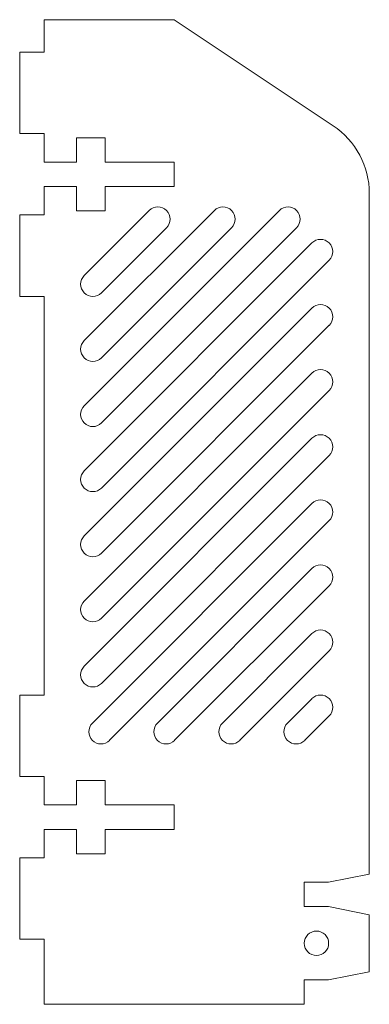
# Model space of a CAD drawing. Header units: millimetres. Extents: x -3 to 40, y 0 to 121.
import ezdxf

# ---------------------------------------------------------------- set-up
doc = ezdxf.new("R2010")
doc.units = ezdxf.units.MM

msp = doc.modelspace()

# ---------------------------------------------------------------- linework, layer by layer
at = {"color": 7, "linetype": 'Continuous', "lineweight": 15}
for p, q in [((0, 121), (16, 121)), ((0, 121), (0, 117)), ((35.55, 107.97), (16, 121)), ((0, 117), (-3, 117)), ((-3, 117), (-3, 107)), ((-3, 107), (0, 107)), ((0, 107), (0, 103.5)), ((4, 106.5), (4, 103.5)), ((7.5, 106.5), (4, 106.5)), ((7.5, 103.5), (7.5, 106.5)), ((4, 103.5), (0, 103.5)), ((16, 103.5), (7.5, 103.5)), ((16, 100.5), (16, 103.5)), ((0, 100.5), (4, 100.5)), ((0, 100.5), (0, 97)), ((4, 100.5), (4, 97.5)), ((7.5, 100.5), (16, 100.5)), ((7.5, 97.5), (7.5, 100.5)), ((40, 16), (40, 99.65)), ((0, 97), (-3, 97)), ((-3, 97), (-3, 87)), ((4, 97.5), (7.5, 97.5)), ((28.94, 97.56), (4.94, 73.56)), ((20.94, 97.56), (4.94, 81.56)), ((12.94, 97.56), (4.94, 89.56)), ((7.06, 71.44), (31.06, 95.44)), ((7.06, 79.44), (23.06, 95.44)), ((7.06, 87.44), (15.06, 95.44)), ((32.94, 93.56), (4.94, 65.56)), ((7.06, 63.44), (35.06, 91.44)), ((-3, 87), (0, 87)), ((0, 87), (0, 38)), ((32.94, 85.56), (4.94, 57.56)), ((7.06, 55.44), (35.06, 83.44)), ((32.94, 77.56), (4.94, 49.56)), ((7.06, 47.44), (35.06, 75.44)), ((32.94, 69.56), (4.94, 41.56)), ((7.06, 39.44), (35.06, 67.44)), ((32.94, 61.56), (5.94, 34.56)), ((8.06, 32.44), (35.06, 59.44)), ((32.94, 53.56), (13.94, 34.56)), ((16.06, 32.44), (35.06, 51.44)), ((32.94, 45.56), (21.94, 34.56)), ((24.06, 32.44), (35.06, 43.44)), ((0, 38), (-3, 38)), ((-3, 38), (-3, 28)), ((32.94, 37.56), (29.94, 34.56)), ((32.06, 32.44), (35.06, 35.44)), ((-3, 28), (0, 28)), ((0, 28), (0, 24.5)), ((4, 27.5), (4, 24.5)), ((7.5, 27.5), (4, 27.5)), ((7.5, 24.5), (7.5, 27.5)), ((4, 24.5), (0, 24.5)), ((16, 24.5), (7.5, 24.5)), ((16, 21.5), (16, 24.5)), ((0, 21.5), (4, 21.5)), ((0, 21.5), (0, 18)), ((4, 21.5), (4, 18.5)), ((7.5, 21.5), (16, 21.5)), ((7.5, 18.5), (7.5, 21.5)), ((4, 18.5), (7.5, 18.5)), ((0, 18), (-3, 18)), ((-3, 18), (-3, 8)), ((40, 16), (35, 15)), ((32, 15), (32, 12)), ((35, 15), (32, 15)), ((32, 12), (35, 12)), ((35, 12), (40, 11)), ((40, 4), (40, 11)), ((-3, 8), (0, 8)), ((0, 8), (0, 0)), ((40, 4), (35, 3)), ((32, 3), (32, 0)), ((35, 3), (32, 3)), ((0, 0), (32, 0))]:
    msp.add_line(p, q, dxfattribs=at)
msp.add_circle((33.5, 7.5), 1.5, dxfattribs=at)
for centre, radius, start, end in [((30, 99.65), 10, 0, 56.3099), ((14, 96.5), 1.5, 315, 135), ((22, 96.5), 1.5, 315, 135), ((30, 96.5), 1.5, 315, 135), ((34, 92.5), 1.5, 315, 135), ((6, 88.5), 1.5, 135, 315), ((34, 84.5), 1.5, 315, 135), ((6, 80.5), 1.5, 135, 315), ((34, 76.5), 1.5, 315, 135), ((6, 72.5), 1.5, 135, 315), ((34, 68.5), 1.5, 315, 135), ((6, 64.5), 1.5, 135, 315), ((34, 60.5), 1.5, 315, 135), ((6, 56.5), 1.5, 135, 315), ((34, 52.5), 1.5, 315, 135), ((6, 48.5), 1.5, 135, 315), ((34, 44.5), 1.5, 315, 135), ((6, 40.5), 1.5, 135, 315), ((34, 36.5), 1.5, 315, 135), ((7, 33.5), 1.5, 135, 315), ((15, 33.5), 1.5, 135, 315), ((23, 33.5), 1.5, 135, 315), ((31, 33.5), 1.5, 135, 315)]:
    msp.add_arc(centre, radius, start, end, dxfattribs=at)

doc.saveas('drawing.dxf')
